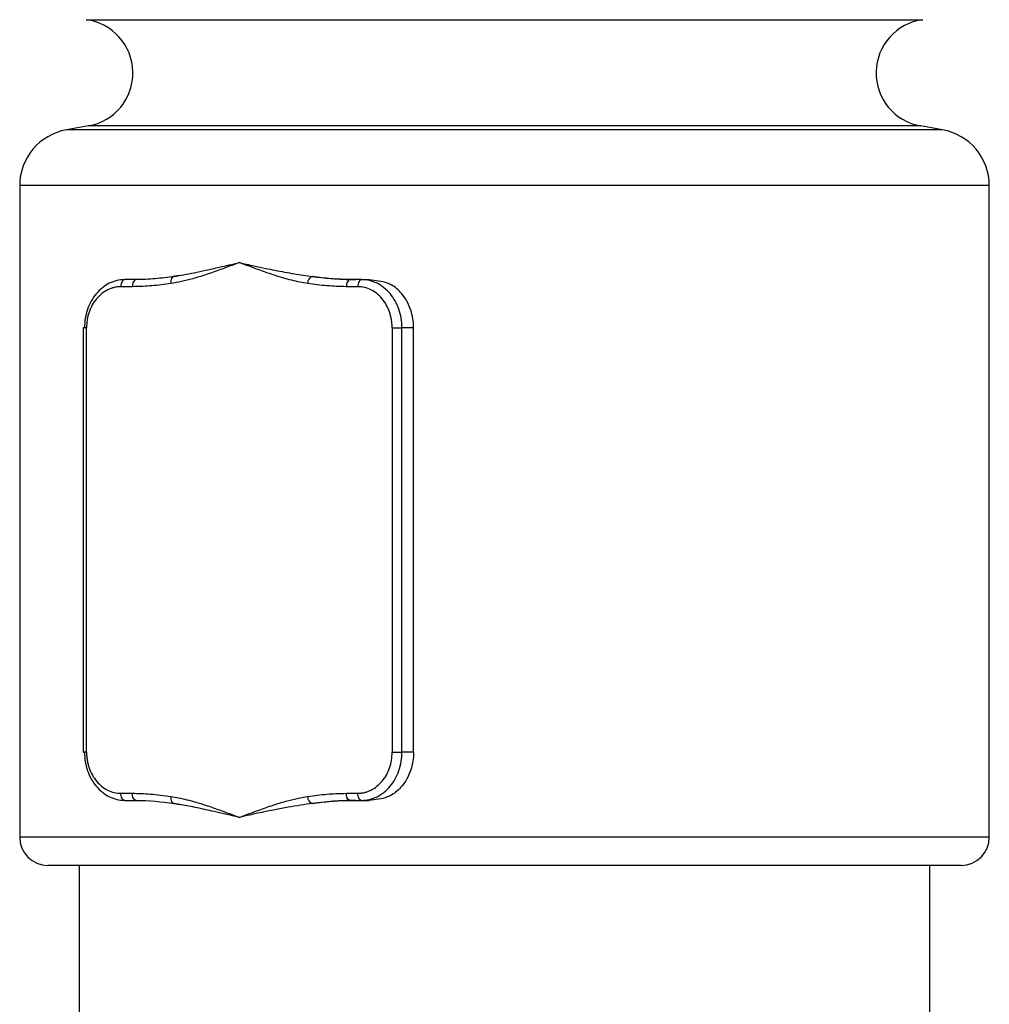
# Model space of a CAD drawing. Extents: x 897.4 to 937.4, y -8.5 to 19.5.
# Tile 5 of 12: x 910.057 to 910.732, y 2.753 to 3.438. Entities that reach past the tile are written whole.
import ezdxf

# ---------------------------------------------------------------- set-up
doc = ezdxf.new("R2010")
doc.units = 0
doc.header["$LTSCALE"] = 4
doc.header["$MEASUREMENT"] = 0
doc.layers.get('0').update_dxf_attribs({"linetype": 'CONTINUOUS'})

msp = doc.modelspace()

# ---------------------------------------------------------------- linework, layer by layer
at = {"color": 8, "linetype": 'Continuous', "lineweight": 25}
for p, q in [((910.10374, 3.43758), (910.68575, 3.43758)), ((910.68417, 3.36367), (910.10532, 3.36367)), ((910.39475, 3.36097), (910.09002, 3.36097)), ((910.69947, 3.36097), (910.39475, 3.36097)), ((910.732, 3.3222), (910.05749, 3.3222)), ((910.39475, 2.86901), (910.05749, 2.86901)), ((910.732, 2.86901), (910.39475, 2.86901))]:
    msp.add_line(p, q, dxfattribs=at)
at = {"color": 7, "linetype": 'Continuous', "lineweight": 25}
for p, q in [((910.10532, 3.36367), (910.09002, 3.36097)), ((910.69947, 3.36097), (910.68417, 3.36367)), ((910.05749, 3.3222), (910.05749, 2.86901)), ((910.732, 2.86901), (910.732, 3.3222)), ((910.13854, 3.2568), (910.13058, 3.2568)), ((910.16842, 3.25958), (910.16435, 3.25886)), ((910.29538, 3.2568), (910.28741, 3.2568)), ((910.29538, 3.2568), (910.30071, 3.2568)), ((910.13585, 3.25188), (910.12789, 3.25188)), ((910.29268, 3.25188), (910.28468, 3.25188)), ((910.10176, 3.22348), (910.10176, 3.21799)), ((910.10399, 2.92807), (910.10399, 3.22334)), ((910.31658, 3.22333), (910.31658, 2.92806)), ((910.32339, 2.92806), (910.32339, 3.22334)), ((910.33147, 3.22334), (910.32339, 3.22334)), ((910.33147, 2.92806), (910.33147, 3.22334)), ((910.10176, 3.21799), (910.10176, 2.92792)), ((910.33147, 2.92806), (910.32339, 2.92806)), ((910.12789, 2.89952), (910.13585, 2.89952)), ((910.28472, 2.89952), (910.29268, 2.89952)), ((910.13058, 2.8946), (910.13854, 2.8946)), ((910.16435, 2.89253), (910.16843, 2.89182)), ((910.28741, 2.8946), (910.29538, 2.8946)), ((910.29538, 2.8946), (910.30071, 2.8946)), ((910.71231, 2.84932), (910.07718, 2.84932)), ((910.09883, 2.84932), (910.09883, 2.24499)), ((910.69066, 2.24499), (910.69066, 2.84932))]:
    msp.add_line(p, q, dxfattribs=at)
at = {"color": 7, "linetype": 'Continuous', "lineweight": 25, "flags": 128}
for points in [[(910.16492, 3.25898), (910.16441, 3.25889), (910.16393, 3.25861), (910.16351, 3.25816), (910.16316, 3.25755), (910.16291, 3.25681), (910.16274, 3.25596), (910.16269, 3.25505), (910.16273, 3.25409)], [(910.13854, 2.8946), (910.13802, 2.89469), (910.13751, 2.89497), (910.13705, 2.89543), (910.13664, 2.89604), (910.13631, 2.89678), (910.13606, 2.89764), (910.1359, 2.89856), (910.13585, 2.89952)], [(910.16273, 2.8973), (910.16268, 2.89635), (910.16274, 2.89543), (910.1629, 2.89459), (910.16316, 2.89385), (910.16351, 2.89324), (910.16393, 2.89279), (910.16441, 2.89251), (910.16492, 2.89242)]]:
    msp.add_lwpolyline(points, dxfattribs=at)
at = {"color": 7, "linetype": 'Continuous', "lineweight": 25}
for centre, radius, start, end in [((910.09883, 3.4005), 0.0374, 280, 82.46294), ((910.69066, 3.4005), 0.0374, 97.53706, 260), ((910.09686, 3.3222), 0.03937, 100, 180), ((910.69263, 3.3222), 0.03937, 360, 80), ((910.26269, 3.25442), 0.00486, 109.89315, 183.76114), ((910.26268, 2.89699), 0.00485, 176.23591, 250.13149), ((910.07718, 2.86901), 0.01969, 180, 270), ((910.71231, 2.86901), 0.01969, 270, 0)]:
    msp.add_arc(centre, radius, start, end, dxfattribs=at)
for points, knots in [([(910.21029, 3.26861), (910.20571, 3.2669), (910.19789, 3.26397), (910.18712, 3.26016), (910.17826, 3.25746), (910.17026, 3.25539), (910.16514, 3.25451), (910.16273, 3.25409)], [0, 0, 0, 0, 0.293039, 0.500248, 0.684865, 0.851323, 1, 1, 1, 1]), ([(910.16492, 3.25898), (910.16711, 3.25936), (910.17168, 3.26015), (910.179, 3.26161), (910.18723, 3.26337), (910.19763, 3.26574), (910.20558, 3.26754), (910.21029, 3.26861)], [0, 0, 0, 0, 0.15373, 0.320288, 0.499722, 0.703705, 1, 1, 1, 1]), ([(910.25784, 3.2541), (910.25606, 3.25439), (910.25233, 3.25501), (910.24655, 3.25636), (910.24031, 3.25806), (910.23275, 3.26041), (910.22269, 3.26397), (910.21487, 3.26689), (910.21029, 3.26861)], [0, 0, 0, 0, 0.109715, 0.229528, 0.35962, 0.500129, 0.706599, 1, 1, 1, 1]), ([(910.21029, 3.26861), (910.21364, 3.26786), (910.21969, 3.26651), (910.22798, 3.26474), (910.23733, 3.26283), (910.24805, 3.26084), (910.25687, 3.25958), (910.26103, 3.25898)], [0, 0, 0, 0, 0.207959, 0.374668, 0.500131, 0.764396, 1, 1, 1, 1]), ([(910.13058, 3.2568), (910.1269, 3.2568), (910.12319, 3.2559), (910.11647, 3.25258), (910.11332, 3.25005), (910.10817, 3.2439), (910.10608, 3.24014), (910.10329, 3.23207), (910.1026, 3.22761), (910.10256, 3.22334)], [0, 0, 0, 0, 0.25, 0.25, 0.5, 0.5, 0.75, 0.75, 1, 1, 1, 1]), ([(910.13058, 3.2568), (910.12988, 3.2568), (910.12918, 3.25627), (910.12818, 3.25445), (910.12789, 3.25317), (910.12789, 3.25188)], [0, 0, 0, 0, 0.5, 0.5, 1, 1, 1, 1]), ([(910.13854, 3.2568), (910.1379, 3.2568), (910.13716, 3.25632), (910.13611, 3.2544), (910.13585, 3.25304), (910.13585, 3.25188)], [0, 0, 0, 0, 0.5, 0.5, 1, 1, 1, 1]), ([(910.16273, 3.25409), (910.16046, 3.25378), (910.156, 3.25316), (910.14946, 3.25247), (910.14277, 3.25202), (910.13828, 3.25193), (910.13585, 3.25188)], [0, 0, 0, 0, 0.254405, 0.499989, 0.729826, 1, 1, 1, 1]), ([(910.16492, 3.25898), (910.16053, 3.25833), (910.15612, 3.2578), (910.14734, 3.25702), (910.14304, 3.25687), (910.13854, 3.2568)], [0, 0, 0, 0, 0.5, 0.5, 1, 1, 1, 1]), ([(910.28468, 3.25188), (910.28019, 3.252), (910.27122, 3.25224), (910.2623, 3.25348), (910.25784, 3.2541)], [0, 0, 0, 0, 0.500151, 1, 1, 1, 1]), ([(910.26103, 3.25898), (910.26535, 3.25845), (910.27245, 3.25758), (910.28257, 3.25695), (910.28835, 3.25685), (910.29124, 3.2568)], [0, 0, 0, 0, 0.435735, 0.717568, 1, 1, 1, 1]), ([(910.28741, 3.2568), (910.28291, 3.25689), (910.27858, 3.25702), (910.26983, 3.25778), (910.26543, 3.25834), (910.26103, 3.25898)], [0, 0, 0, 0, 0.5, 0.5, 1, 1, 1, 1]), ([(910.28741, 3.2568), (910.2867, 3.2568), (910.28599, 3.25627), (910.28499, 3.25445), (910.28469, 3.25317), (910.28468, 3.25188)], [0, 0, 0, 0, 0.5, 0.5, 1, 1, 1, 1]), ([(910.29538, 3.2568), (910.29475, 3.2568), (910.29401, 3.25632), (910.29296, 3.2544), (910.29269, 3.25304), (910.29268, 3.25188)], [0, 0, 0, 0, 0.5, 0.5, 1, 1, 1, 1]), ([(910.32339, 3.22334), (910.32339, 3.22773), (910.32264, 3.23216), (910.31986, 3.24019), (910.31774, 3.24395), (910.31259, 3.2501), (910.30944, 3.2526), (910.30269, 3.25594), (910.29895, 3.25676), (910.29538, 3.2568)], [0, 0, 0, 0, 0.25, 0.25, 0.5, 0.5, 0.75, 0.75, 1, 1, 1, 1]), ([(910.30071, 3.2568), (910.30499, 3.25639), (910.3103, 3.25588), (910.31515, 3.25364), (910.3161, 3.2532)], [0, 0, 0, 0, 0.804361, 1, 1, 1, 1]), ([(910.33147, 3.22334), (910.33146, 3.2276), (910.33081, 3.23171), (910.3295, 3.23566), (910.32808, 3.23994), (910.326, 3.24372), (910.32326, 3.247), (910.32114, 3.24954), (910.31875, 3.2516), (910.3161, 3.2532)], [0, 0, 0, 0, 0.25, 0.25, 0.25, 0.5, 0.5, 0.5, 0.6944956, 0.6944956, 0.6944956, 0.6944956]), ([(910.12789, 3.25188), (910.12711, 3.25185), (910.12555, 3.2518), (910.12323, 3.25136), (910.12095, 3.25067), (910.11799, 3.2494), (910.11451, 3.2472), (910.11088, 3.24364), (910.10788, 3.2393), (910.10569, 3.23434), (910.10425, 3.22895), (910.10408, 3.22521), (910.10399, 3.22334)], [0, 0, 0, 0, 0.062441, 0.124693, 0.187372, 0.251079, 0.375988, 0.500448, 0.624742, 0.750193, 0.874649, 1, 1, 1, 1]), ([(910.31658, 3.22333), (910.31656, 3.22426), (910.31651, 3.22613), (910.31615, 3.2289), (910.31557, 3.23163), (910.3145, 3.23516), (910.31266, 3.23932), (910.30968, 3.24366), (910.30605, 3.24724), (910.30189, 3.24986), (910.29738, 3.25157), (910.29425, 3.25178), (910.29268, 3.25188)], [0, 0, 0, 0, 0.062443, 0.124696, 0.187374, 0.251079, 0.375988, 0.500449, 0.624742, 0.750194, 0.87465, 1, 1, 1, 1]), ([(910.10399, 3.22334), (910.10291, 3.22334), (910.10213, 3.22334), (910.1016, 3.22334), (910.10186, 3.22334), (910.10256, 3.22334)], [0, 0, 0, 0, 0.5, 0.5, 1, 1, 1, 1]), ([(910.31658, 3.22333), (910.31755, 3.22333), (910.31895, 3.22333), (910.32161, 3.22334), (910.32276, 3.22334), (910.32339, 3.22334)], [0, 0, 0, 0, 0.5, 0.5, 1, 1, 1, 1]), ([(910.10399, 2.92807), (910.10302, 2.92807), (910.10215, 2.92806), (910.10159, 2.92806), (910.10193, 2.92806), (910.10256, 2.92806)], [0, 0, 0, 0, 0.5, 0.5, 1, 1, 1, 1]), ([(910.10256, 2.92806), (910.10257, 2.92367), (910.10331, 2.91924), (910.1061, 2.91121), (910.10821, 2.90745), (910.11337, 2.9013), (910.11652, 2.89879), (910.12326, 2.89546), (910.127, 2.89464), (910.13058, 2.8946)], [0, 0, 0, 0, 0.25, 0.25, 0.5, 0.5, 0.75, 0.75, 1, 1, 1, 1]), ([(910.10399, 2.92807), (910.10401, 2.92714), (910.10406, 2.92527), (910.10442, 2.9225), (910.105, 2.91977), (910.10607, 2.91624), (910.10791, 2.91208), (910.11089, 2.90774), (910.11452, 2.90416), (910.11868, 2.90154), (910.12319, 2.89983), (910.12632, 2.89962), (910.12789, 2.89952)], [0, 0, 0, 0, 0.062443, 0.124696, 0.187374, 0.251079, 0.375989, 0.500449, 0.624742, 0.750194, 0.874649, 1, 1, 1, 1]), ([(910.29268, 2.89952), (910.29346, 2.89955), (910.29502, 2.8996), (910.29734, 2.90003), (910.29963, 2.90073), (910.30258, 2.902), (910.30607, 2.9042), (910.3097, 2.90776), (910.31269, 2.9121), (910.31489, 2.91706), (910.31632, 2.92245), (910.31649, 2.92619), (910.31658, 2.92806)], [0, 0, 0, 0, 0.062441, 0.124693, 0.187372, 0.251079, 0.375988, 0.500448, 0.624742, 0.750193, 0.874649, 1, 1, 1, 1]), ([(910.29538, 2.8946), (910.29905, 2.8946), (910.30276, 2.89549), (910.30949, 2.89882), (910.31263, 2.90135), (910.31778, 2.9075), (910.31988, 2.91126), (910.32267, 2.91932), (910.32336, 2.92379), (910.32339, 2.92806)], [0, 0, 0, 0, 0.25, 0.25, 0.5, 0.5, 0.75, 0.75, 1, 1, 1, 1]), ([(910.33147, 2.92806), (910.33146, 2.92379), (910.33081, 2.91968), (910.3295, 2.91574), (910.32807, 2.91144), (910.32599, 2.90765), (910.32326, 2.9044), (910.32113, 2.90185), (910.31874, 2.89979), (910.3161, 2.8982)], [0.3057659, 0.3057659, 0.3057659, 0.3057659, 0.5557659, 0.5557659, 0.5557659, 0.8057659, 0.8057659, 0.8057659, 1, 1, 1, 1]), ([(910.31658, 2.92806), (910.31766, 2.92806), (910.31902, 2.92806), (910.32154, 2.92806), (910.32269, 2.92806), (910.32339, 2.92806)], [0, 0, 0, 0, 0.5, 0.5, 1, 1, 1, 1]), ([(910.13058, 2.8946), (910.12994, 2.8946), (910.12919, 2.89508), (910.12814, 2.897), (910.12788, 2.89836), (910.12789, 2.89952)], [0, 0, 0, 0, 0.5, 0.5, 1, 1, 1, 1]), ([(910.13585, 2.89952), (910.13787, 2.89949), (910.14207, 2.89943), (910.14857, 2.89899), (910.15551, 2.8983), (910.16027, 2.89764), (910.16273, 2.8973)], [0, 0, 0, 0, 0.224975, 0.466475, 0.724749, 1, 1, 1, 1]), ([(910.16273, 2.8973), (910.1645, 2.89701), (910.1682, 2.8964), (910.17397, 2.89505), (910.18022, 2.89335), (910.18781, 2.89099), (910.19789, 2.88744), (910.2057, 2.88451), (910.21029, 2.88279)], [0, 0, 0, 0, 0.1088087, 0.2283193, 0.358711, 0.5001221, 0.7065989, 1, 1, 1, 1]), ([(910.21029, 2.88279), (910.21487, 2.8845), (910.22269, 2.88743), (910.23345, 2.89124), (910.24231, 2.89394), (910.25032, 2.89601), (910.25543, 2.89689), (910.25784, 2.89731)], [0, 0, 0, 0, 0.293043, 0.500248, 0.684859, 0.851317, 1, 1, 1, 1]), ([(910.25784, 2.89731), (910.26011, 2.89762), (910.26457, 2.89824), (910.27111, 2.89893), (910.2778, 2.89938), (910.28229, 2.89947), (910.28472, 2.89952)], [0, 0, 0, 0, 0.254427, 0.499989, 0.729786, 1, 1, 1, 1]), ([(910.28741, 2.8946), (910.28678, 2.8946), (910.28604, 2.89508), (910.28499, 2.897), (910.28472, 2.89836), (910.28472, 2.89952)], [0, 0, 0, 0, 0.5, 0.5, 1, 1, 1, 1]), ([(910.29538, 2.8946), (910.29467, 2.8946), (910.29397, 2.89513), (910.29297, 2.89695), (910.29268, 2.89823), (910.29268, 2.89952)], [0, 0, 0, 0, 0.5, 0.5, 1, 1, 1, 1]), ([(910.3161, 2.8982), (910.31515, 2.89776), (910.31029, 2.89552), (910.30498, 2.89501), (910.30071, 2.8946)], [0, 0, 0, 0, 0.195658, 1, 1, 1, 1]), ([(910.21029, 2.88279), (910.20698, 2.88354), (910.20101, 2.88489), (910.19326, 2.88667), (910.18477, 2.88858), (910.17543, 2.89056), (910.16829, 2.89182), (910.16492, 2.89242)], [0, 0, 0, 0, 0.207653, 0.374479, 0.500481, 0.764755, 1, 1, 1, 1]), ([(910.26103, 2.89242), (910.25831, 2.89204), (910.25265, 2.89125), (910.24397, 2.88979), (910.23458, 2.88803), (910.22318, 2.88566), (910.21508, 2.88386), (910.21029, 2.88279)], [0, 0, 0, 0, 0.1537311, 0.3202895, 0.4997218, 0.7037238, 1, 1, 1, 1]), ([(910.29124, 2.8946), (910.28678, 2.89451), (910.27944, 2.89435), (910.2694, 2.89345), (910.26382, 2.89276), (910.26103, 2.89242)], [0, 0, 0, 0, 0.4357702, 0.717666, 1, 1, 1, 1]), ([(910.26103, 2.89242), (910.26543, 2.89307), (910.26983, 2.8936), (910.27861, 2.89438), (910.28292, 2.89453), (910.28741, 2.8946)], [0, 0, 0, 0, 0.5, 0.5, 1, 1, 1, 1])]:
    msp.add_open_spline(points, degree=3, knots=knots, dxfattribs=at)
msp.add_open_spline([(910.13854, 2.8946), (910.1473, 2.8946), (910.15611, 2.8937), (910.16492, 2.89242)], degree=3, dxfattribs=at)

doc.saveas('drawing.dxf')
